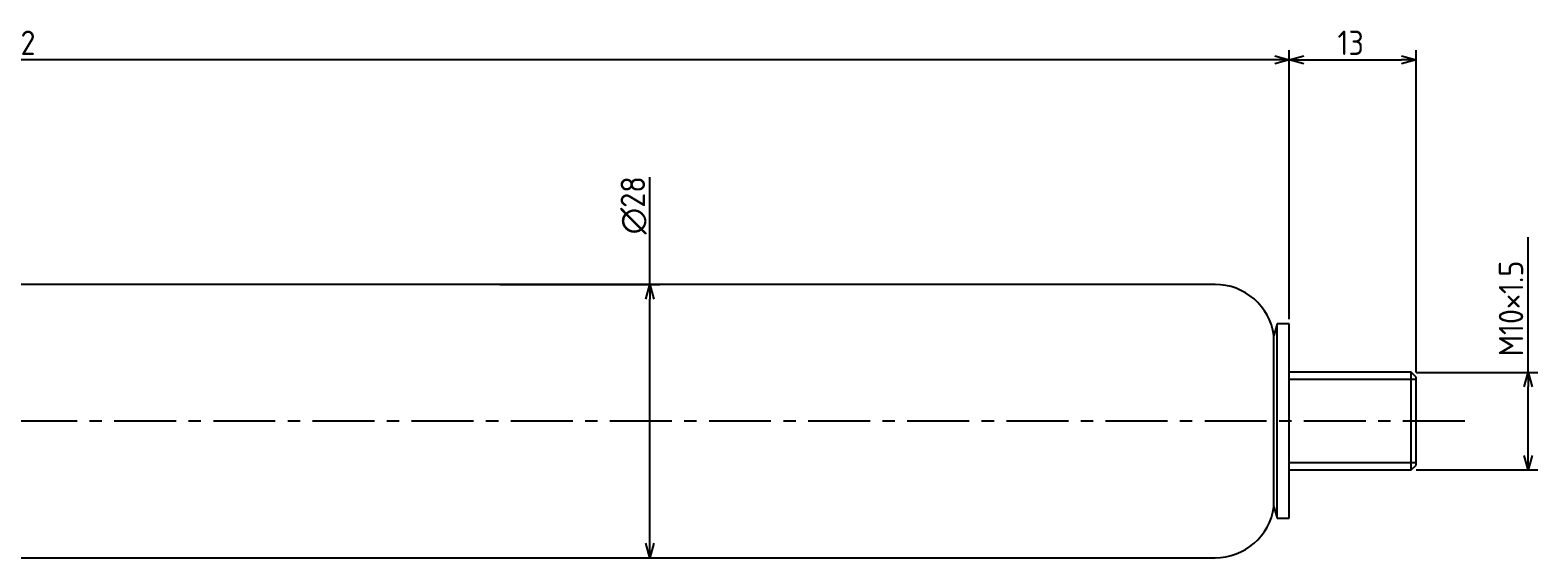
# Model space of a CAD drawing. Extents: x 102 to 411, y 584 to 638.
# Tile 2 of 2: x 256 to 411, y 584 to 638. Entities that reach past the tile are written whole.
import ezdxf

# ---------------------------------------------------------------- set-up
doc = ezdxf.new("R2010")
doc.units = 0
doc.header["$LTSCALE"] = 0.2
doc.linetypes.add('CENTER', pattern=[50.8, 31.75, -6.35, 6.35, -6.35])
doc.layers.get('0').update_dxf_attribs({"linetype": 'CONTINUOUS'})
doc.layers.get('DEFPOINTS').update_dxf_attribs({"linetype": 'CONTINUOUS'})
for name, color, linetype in [('18-0-CON', 3, 'CONTINUOUS'), ('18-2-CEN', 1, 'CENTER'), ('35-0-CON', 7, 'CONTINUOUS')]:
    doc.layers.add(name, color=color, linetype=linetype)
doc.styles.add('DIMENSION', font='isocp.shx', dxfattribs={"bigfont": 'bigfont.shx'})
doc.dimstyles.get("Standard").update_dxf_attribs({"dimtxt": 0.18, "dimasz": 0.18, "dimexe": 0.18, "dimexo": 0.0625, "dimgap": 0.09, "dimtad": 0, "dimtih": 1, "dimtoh": 1, "dimzin": 0, "dimcen": 0.09, "dimazin": 3, "dimtfac": 1, "dimtofl": 0, "dimtmove": 0, "dimatfit": 3})

# ---------------------------------------------------------------- blocks, each defined once
blk = doc.blocks.new('_OPEN30')
at = {"color": 0, "linetype": 'BYBLOCK'}
for p, q in [((-1, 0.27), (0, 0)), ((0, 0), (-1, -0.27)), ((0, 0), (-1, 0))]:
    blk.add_line(p, q, dxfattribs=at)
blk = doc.blocks.new('*U112')
at = {"layer": '18-0-CON', "color": 161, "style": 'DIMENSION'}
blk.add_text('262', height=2.5, dxfattribs=at).set_placement((252.33, 635.5))
blk = doc.blocks.new('*D56')
at = {"layer": '18-0-CON', "color": 161}
for p, q in [((123.53, 605.5), (123.53, 636)), ((385.53, 608.45), (385.53, 636)), ((384.03, 635), (125.03, 635))]:
    blk.add_line(p, q, dxfattribs=at)
at = {"layer": 'DEFPOINTS', "color": 0}
for p in [(123.53, 635), (385.53, 607.95), (123.53, 605)]:
    blk.add_point(p, dxfattribs=at)
at = {"layer": '18-0-CON'}
blk.add_blockref('*U112', (0, 0), dxfattribs=at)
at = {"layer": '18-0-CON', "color": 161, "xscale": 1.5, "yscale": 1.5, "zscale": 1.5, "rotation": 180}
blk.add_blockref('_OPEN30', (123.53, 635), dxfattribs=at)
at = {"layer": '18-0-CON', "color": 161, "xscale": 1.5, "yscale": 1.5, "zscale": 1.5}
blk.add_blockref('_OPEN30', (385.53, 635), dxfattribs=at)
blk = doc.blocks.new('*U114')
at = {"layer": '18-0-CON', "color": 161, "style": 'DIMENSION'}
blk.add_text('13', height=2.5, dxfattribs=at).set_placement((390.47, 635.5))
blk = doc.blocks.new('*D59')
at = {"layer": '18-0-CON', "color": 161}
for p, q in [((385.53, 608.45), (385.53, 636)), ((398.53, 603), (398.53, 636)), ((387.03, 635), (397.03, 635))]:
    blk.add_line(p, q, dxfattribs=at)
at = {"layer": 'DEFPOINTS', "color": 0}
for p in [(398.53, 635), (385.53, 607.95), (398.53, 602.5)]:
    blk.add_point(p, dxfattribs=at)
at = {"layer": '18-0-CON'}
blk.add_blockref('*U114', (0, 0), dxfattribs=at)
at = {"layer": '18-0-CON', "color": 161, "xscale": 1.5, "yscale": 1.5, "zscale": 1.5, "rotation": 180}
blk.add_blockref('_OPEN30', (385.53, 635), dxfattribs=at)
at = {"layer": '18-0-CON', "color": 161, "xscale": 1.5, "yscale": 1.5, "zscale": 1.5}
blk.add_blockref('_OPEN30', (398.53, 635), dxfattribs=at)
blk = doc.blocks.new('*U116')
at = {"layer": '18-0-CON', "color": 161, "style": 'DIMENSION'}
blk.add_text('M10×1.5', height=2.5, rotation=90, dxfattribs=at).set_placement((409.5, 604.63))
blk = doc.blocks.new('*D60')
at = {"layer": '18-0-CON', "color": 161}
for p, q in [((410, 603), (410, 616.86)), ((398.53, 603), (411, 603)), ((410, 594.5), (410, 601.5)), ((398.53, 593), (411, 593))]:
    blk.add_line(p, q, dxfattribs=at)
at = {"layer": 'DEFPOINTS', "color": 0}
for p in [(398.03, 603), (410, 603), (398.03, 593)]:
    blk.add_point(p, dxfattribs=at)
at = {"layer": '18-0-CON'}
blk.add_blockref('*U116', (0, 0), dxfattribs=at)
at = {"layer": '18-0-CON', "color": 161, "xscale": 1.5, "yscale": 1.5, "zscale": 1.5}
for p, rotation in [((410, 603), 90), ((410, 593), 270)]:
    blk.add_blockref('_OPEN30', p, dxfattribs=dict(at, rotation=rotation))
blk = doc.blocks.new('*U117')
at = {"layer": '18-0-CON', "color": 161, "style": 'DIMENSION'}
blk.add_text('∅28', height=2.5, rotation=90, dxfattribs=at).set_placement((319.5, 617.125))
blk = doc.blocks.new('*D61')
at = {"layer": '18-0-CON', "color": 161}
for p, q in [((320, 612), (320, 623)), ((304.63, 612), (321, 612)), ((320, 585.5), (320, 610.5)), ((304.63, 584), (321, 584))]:
    blk.add_line(p, q, dxfattribs=at)
at = {"layer": 'DEFPOINTS', "color": 0}
for p in [(304.13, 612), (304.13, 584), (320, 584)]:
    blk.add_point(p, dxfattribs=at)
at = {"layer": '18-0-CON'}
blk.add_blockref('*U117', (0, 0), dxfattribs=at)
at = {"layer": '18-0-CON', "color": 161, "xscale": 1.5, "yscale": 1.5, "zscale": 1.5}
for p, rotation in [((320, 612), 90), ((320, 584), 270)]:
    blk.add_blockref('_OPEN30', p, dxfattribs=dict(at, rotation=rotation))

msp = doc.modelspace()

# ---------------------------------------------------------------- linework, layer by layer
at = {"layer": '18-0-CON'}
for p, q in [((398.525, 602.253), (385.525, 602.253)), ((385.525, 593.753), (398.525, 593.753))]:
    msp.add_line(p, q, dxfattribs=at)
at = {"layer": '18-2-CEN'}
msp.add_line((403.525, 598.003), (109.525, 598.003), dxfattribs=at)
at = {"layer": '35-0-CON'}
for p, q in [((377.325, 612.003), (230.943, 612.003)), ((377.917, 612.003), (377.325, 612.003)), ((384.271, 607.953), (383.955, 606.773)), ((385.525, 607.953), (384.271, 607.953)), ((384.271, 588.053), (384.271, 607.953)), ((385.525, 588.053), (385.525, 607.953)), ((383.955, 589.233), (383.955, 606.773)), ((398.025, 603.003), (385.525, 603.003)), ((398.525, 602.503), (398.025, 603.003)), ((398.025, 593.003), (398.025, 603.003)), ((385.525, 598.003), (385.525, 602.503)), ((398.525, 598.003), (398.525, 602.503)), ((398.525, 593.503), (398.525, 598.003)), ((398.025, 593.003), (398.525, 593.503)), ((385.525, 593.003), (398.025, 593.003)), ((383.955, 589.233), (384.271, 588.053)), ((384.271, 588.053), (385.525, 588.053)), ((230.943, 584.003), (377.325, 584.003)), ((377.325, 584.003), (377.917, 584.003))]:
    msp.add_line(p, q, dxfattribs=at)
for centre, start, end in [((377.917, 605.903), 8.19965, 90), ((377.917, 590.103), 270, 351.80035)]:
    msp.add_arc(centre, 6.1, start, end, dxfattribs=at)

# ---------------------------------------------------------------- dimensions: what is measured, and where the dimension line sits
at = {"layer": '18-0-CON'}
dim = msp.add_linear_dim(base=(123.525, 635), p1=(385.525, 607.953), p2=(123.525, 605.003), dimstyle='Standard', override={"dimscale": 1}, dxfattribs=at)
dim.commit()
dim.dimension.update_dxf_attribs({"geometry": '*D56', "text_midpoint": (255, 635), "dimtype": 128})
dim = msp.add_linear_dim(base=(398.525, 635), p1=(385.525, 607.953), p2=(398.525, 602.503), dimstyle='Standard', override={"dimscale": 1}, dxfattribs=at)
dim.commit()
dim.dimension.update_dxf_attribs({"geometry": '*D59', "text_midpoint": (392.025, 636.75)})
dim = msp.add_linear_dim(base=(320, 584.003), p1=(304.134, 612.003), p2=(304.134, 584.003), angle=90, dimstyle='Standard', override={"dimscale": 1, "dimpost": '%%c<>'}, dxfattribs=at)
dim.commit()
dim.dimension.update_dxf_attribs({"geometry": '*D61', "text_midpoint": (320, 620), "dimtype": 128})
dim = msp.add_linear_dim(base=(410, 603.003), p1=(398.025, 593.003), p2=(398.025, 603.003), angle=90, dimstyle='Standard', override={"dimscale": 1, "dimpost": 'M<>×1.5'}, dxfattribs=at)
dim.commit()
dim.dimension.update_dxf_attribs({"geometry": '*D60', "text_midpoint": (408.25, 610.68)})

doc.saveas('drawing.dxf')
